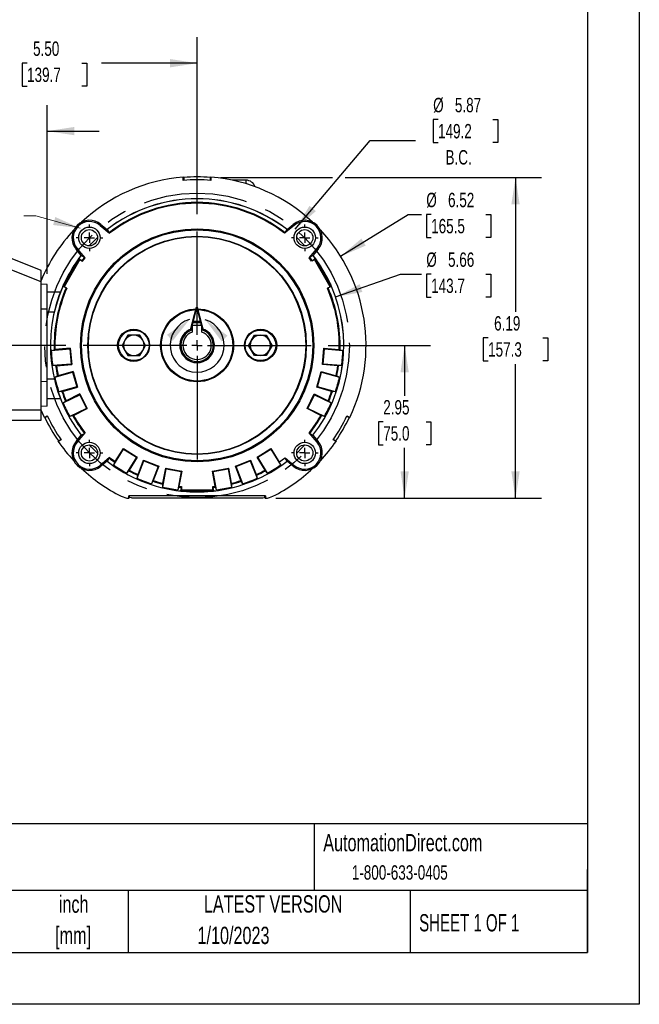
# Model space of a CAD drawing. Header units: inches. Extents: x 0 to 11, y 0 to 8.5.
# Tile 7 of 9: x 8 to 11, y 0 to 4.8. Entities that reach past the tile are written whole.
import ezdxf

# ---------------------------------------------------------------- set-up
doc = ezdxf.new("R2010")
doc.units = ezdxf.units.IN
doc.header["$MEASUREMENT"] = 0
doc.linetypes.add('CENTERX2', pattern=[0.8, 0.5, -0.1, 0.1, -0.1])
doc.layers.add('CENTER', color=40, linetype='CENTERX2')
doc.layers.add('DIMENSIONS', color=140, linetype='Continuous', lineweight=25)
doc.layers.add('TEXT', color=140, linetype='Continuous', lineweight=25)
doc.styles.add('SLDTEXTSTYLE0', font='TXT', dxfattribs={"width": 0.7})
doc.styles.add('SLDTEXTSTYLE1', font='TXT', dxfattribs={"width": 0.65})
doc.dimstyles.new('SLDDIMSTYLE0', dxfattribs={"dimtxt": 0.069444, "dimasz": 0.13, "dimexe": 0, "dimexo": 0.0625, "dimgap": 0.017361, "dimtad": 0, "dimtih": 1, "dimtoh": 1, "dimlfac": 4, "dimrnd": 1e-09, "dimzin": 4, "dimdsep": 46, "dimtxsty": 'SLDTEXTSTYLE0', "dimsah": 1, "dimcen": 0.09, "dimadec": 0, "dimazin": 1, "dimtfac": 1, "dimtofl": 0, "dimtmove": 0, "dimatfit": 3, "dimfxl": 0, "dimfrac": 2, "dimtolj": 1, "dimtzin": 12, "dimarcsym": 0})
doc.dimstyles.new('SLDDIMSTYLE1', dxfattribs={"dimtxt": 0.069444, "dimasz": 0.13, "dimexe": 0, "dimexo": 0.0625, "dimgap": 0.017361, "dimtad": 0, "dimtih": 1, "dimtoh": 1, "dimlfac": 4, "dimrnd": 1e-09, "dimzin": 12, "dimdsep": 46, "dimtxsty": 'SLDTEXTSTYLE0', "dimsah": 1, "dimcen": 0.09, "dimadec": 0, "dimazin": 3, "dimtfac": 1, "dimtofl": 0, "dimtmove": 0, "dimatfit": 3, "dimfxl": 0, "dimfrac": 2, "dimtolj": 1, "dimtzin": 12, "dimarcsym": 0})
doc.dimstyles.new('SLDDIMSTYLE2', dxfattribs={"dimtxt": 0.069444, "dimasz": 0.13, "dimexe": 0, "dimexo": 0.0625, "dimgap": 0.017361, "dimtad": 0, "dimtih": 1, "dimtoh": 1, "dimlfac": 4, "dimrnd": 1e-09, "dimzin": 12, "dimdsep": 46, "dimtxsty": 'SLDTEXTSTYLE0', "dimsah": 1, "dimcen": 0.09, "dimadec": 0, "dimazin": 3, "dimtfac": 1, "dimtmove": 0, "dimatfit": 0, "dimfxl": 0, "dimfrac": 2, "dimtolj": 1, "dimtzin": 12, "dimarcsym": 0})
doc.dimstyles.new('SLDDIMSTYLE5', dxfattribs={"dimtxt": 0.069444, "dimasz": 0.13, "dimexe": 0, "dimexo": 0.0625, "dimgap": 0.017361, "dimtad": 0, "dimtih": 1, "dimtoh": 1, "dimlfac": 4, "dimrnd": 1e-09, "dimzin": 12, "dimdsep": 46, "dimtxsty": 'SLDTEXTSTYLE0', "dimsah": 1, "dimcen": 0, "dimadec": 0, "dimazin": 3, "dimtfac": 1, "dimtofl": 0, "dimtmove": 0, "dimatfit": 3, "dimfxl": 0, "dimfrac": 2, "dimtolj": 1, "dimtzin": 12, "dimarcsym": 0})
doc.dimstyles.new('SLDDIMSTYLE6', dxfattribs={"dimtxt": 0.069444, "dimasz": 0.13, "dimexe": 0, "dimexo": 0.0625, "dimgap": 0.017361, "dimtad": 0, "dimtih": 1, "dimtoh": 1, "dimlfac": 4, "dimrnd": 1e-09, "dimzin": 12, "dimdsep": 46, "dimtxsty": 'SLDTEXTSTYLE0', "dimsah": 1, "dimcen": 0, "dimadec": 0, "dimazin": 3, "dimtfac": 1, "dimtofl": 0, "dimtmove": 0, "dimatfit": 3, "dimfxl": 0, "dimfrac": 2, "dimtolj": 1, "dimtzin": 12, "dimarcsym": 0})

# ---------------------------------------------------------------- blocks, each defined once
blk = doc.blocks.new('SW_NOTE_0_1')
at = {"layer": 'TEXT', "color": 0, "linetype": 'CENTERX2', "lineweight": 18, "char_height": 0.08333, "attachment_point": 2, "style": 'SLDTEXTSTYLE0'}
for s, insert in [('inch', (0.125, 0.1074)), ('[mm]', (0.1222, -0.0431))]:
    blk.add_mtext(s, dxfattribs=dict(at, insert=insert))
blk = doc.blocks.new('_D_7')
at = {"layer": 'DIMENSIONS'}
for p, q in [((10.0297, 4.2684), (10.0064, 4.2684)), ((10.0064, 4.2684), (10.0064, 4.1579)), ((10.2939, 4.2684), (10.3172, 4.2684)), ((10.3172, 4.2684), (10.3172, 4.1579)), ((9.3415, 3.7406), (9.7018, 4.1675)), ((9.7018, 4.1675), (9.9205, 4.1675)), ((10.0064, 4.1579), (10.0297, 4.1579)), ((10.3172, 4.1579), (10.2939, 4.1579))]:
    blk.add_line(p, q, dxfattribs=at)
blk.add_solid([(9.3415, 3.7406), (9.4406, 3.8271), (9.41, 3.8529)], dxfattribs=at)
at = {"layer": 'DIMENSIONS', "char_height": 0.06944, "attachment_point": 1, "style": 'SLDTEXTSTYLE0'}
for s, insert in [('%%c', (10.0061, 4.3735)), ('5.87', (10.111, 4.3735)), ('149.2', (10.0297, 4.2475)), ('B.C.', (10.0658, 4.1215))]:
    blk.add_mtext(s, dxfattribs=dict(at, insert=insert))
blk = doc.blocks.new('_D_8')
at = {"layer": 'DIMENSIONS'}
for p, q in [((7.2028, 3.1795), (7.2028, 3.4295)), ((8.2353, 3.1795), (7.0778, 3.1795)), ((7.0996, 2.9988), (7.0763, 2.9988)), ((7.0763, 2.9988), (7.0763, 2.8884)), ((7.306, 2.9988), (7.3293, 2.9988)), ((7.3293, 2.9988), (7.3293, 2.8884)), ((7.0763, 2.8884), (7.0996, 2.8884)), ((7.3293, 2.8884), (7.306, 2.8884)), ((7.6914, 2.8184), (7.0778, 2.8184)), ((7.2028, 2.8184), (7.2028, 2.5684))]:
    blk.add_line(p, q, dxfattribs=at)
for points in [[(7.2028, 3.1795), (7.2228, 3.3095), (7.1828, 3.3095)], [(7.2028, 2.8184), (7.1828, 2.6884), (7.2228, 2.6884)]]:
    blk.add_solid(points, dxfattribs=at)
at = {"layer": 'DIMENSIONS', "char_height": 0.06944, "attachment_point": 1, "style": 'SLDTEXTSTYLE0'}
for s, insert in [('1.44', (7.0996, 3.1039)), ('36.7', (7.0996, 2.9779))]:
    blk.add_mtext(s, dxfattribs=dict(at, insert=insert))
blk = doc.blocks.new('_D_9')
at = {"layer": 'DIMENSIONS'}
for p, q in [((7.4924, 3.2095), (7.4924, 4.3382)), ((8.1453, 3.5238), (8.1453, 4.3382)), ((7.4924, 4.2132), (7.2424, 4.2132)), ((7.7156, 4.213), (7.6923, 4.213)), ((7.6923, 4.213), (7.6923, 4.1026)), ((7.9221, 4.213), (7.9454, 4.213)), ((7.9454, 4.213), (7.9454, 4.1026)), ((8.1453, 4.2132), (8.3953, 4.2132)), ((7.6923, 4.1026), (7.7156, 4.1026)), ((7.9454, 4.1026), (7.9221, 4.1026)), ((7.4924, 2.9121), (7.4924, 3.1495))]:
    blk.add_line(p, q, dxfattribs=at)
for points in [[(7.4924, 4.2132), (7.3624, 4.2332), (7.3624, 4.1932)], [(8.1453, 4.2132), (8.2753, 4.1932), (8.2753, 4.2332)]]:
    blk.add_solid(points, dxfattribs=at)
at = {"layer": 'DIMENSIONS', "char_height": 0.06944, "attachment_point": 1, "style": 'SLDTEXTSTYLE0'}
for s, insert in [('2.61', (7.7156, 4.3181)), ('66.3', (7.7156, 4.1921))]:
    blk.add_mtext(s, dxfattribs=dict(at, insert=insert))
blk = doc.blocks.new('_D_10')
at = {"layer": 'DIMENSIONS'}
for p, q in [((7.4924, 3.2095), (7.4924, 4.6658)), ((8.8679, 3.8121), (8.8679, 4.6658)), ((7.4924, 4.5408), (7.9539, 4.5408)), ((8.048, 4.5406), (8.0247, 4.5406)), ((8.0247, 4.5406), (8.0247, 4.4302)), ((8.3122, 4.5406), (8.3356, 4.5406)), ((8.3356, 4.5406), (8.3356, 4.4302)), ((8.8679, 4.5408), (8.4064, 4.5408)), ((8.0247, 4.4302), (8.048, 4.4302)), ((8.3356, 4.4302), (8.3122, 4.4302)), ((7.4924, 2.9121), (7.4924, 3.1495))]:
    blk.add_line(p, q, dxfattribs=at)
for points in [[(7.4924, 4.5408), (7.6224, 4.5208), (7.6224, 4.5608)], [(8.8679, 4.5408), (8.7379, 4.5608), (8.7379, 4.5208)]]:
    blk.add_solid(points, dxfattribs=at)
at = {"layer": 'DIMENSIONS', "char_height": 0.06944, "attachment_point": 1, "style": 'SLDTEXTSTYLE0'}
for s, insert in [('5.50', (8.0769, 4.6457)), ('139.7', (8.048, 4.5197))]:
    blk.add_mtext(s, dxfattribs=dict(at, insert=insert))
blk = doc.blocks.new('_D_11')
at = {"layer": 'DIMENSIONS'}
for p, q in [((8.9822, 3.9894), (9.5215, 3.9894)), ((9.5815, 3.9894), (10.5282, 3.9894)), ((10.4032, 3.9894), (10.4032, 3.3416)), ((10.2711, 3.2153), (10.2478, 3.2153)), ((10.2478, 3.2153), (10.2478, 3.1049)), ((10.5353, 3.2153), (10.5586, 3.2153)), ((10.5586, 3.2153), (10.5586, 3.1049)), ((10.2478, 3.1049), (10.2711, 3.1049)), ((10.4032, 2.4416), (10.4032, 3.0893)), ((10.5586, 3.1049), (10.5353, 3.1049)), ((9.2477, 2.4416), (10.5282, 2.4416))]:
    blk.add_line(p, q, dxfattribs=at)
for points in [[(10.4032, 3.9894), (10.3832, 3.8594), (10.4232, 3.8594)], [(10.4032, 2.4416), (10.4232, 2.5716), (10.3832, 2.5716)]]:
    blk.add_solid(points, dxfattribs=at)
at = {"layer": 'DIMENSIONS', "char_height": 0.06944, "attachment_point": 1, "style": 'SLDTEXTSTYLE0'}
for s, insert in [('6.19', (10.3, 3.3204)), ('157.3', (10.2711, 3.1944))]:
    blk.add_mtext(s, dxfattribs=dict(at, insert=insert))
blk = doc.blocks.new('_D_12')
at = {"layer": 'DIMENSIONS'}
for p, q in [((9.5004, 3.1795), (9.9936, 3.1795)), ((9.8686, 3.1795), (9.8686, 2.9367)), ((9.7654, 2.8104), (9.742, 2.8104)), ((9.742, 2.8104), (9.742, 2.7)), ((9.9718, 2.8104), (9.9951, 2.8104)), ((9.9951, 2.8104), (9.9951, 2.7)), ((9.742, 2.7), (9.7654, 2.7)), ((9.8686, 2.4416), (9.8686, 2.6844)), ((9.9951, 2.7), (9.9718, 2.7)), ((9.2477, 2.4416), (9.9936, 2.4416))]:
    blk.add_line(p, q, dxfattribs=at)
for points in [[(9.8686, 3.1795), (9.8486, 3.0495), (9.8886, 3.0495)], [(9.8686, 2.4416), (9.8886, 2.5716), (9.8486, 2.5716)]]:
    blk.add_solid(points, dxfattribs=at)
at = {"layer": 'DIMENSIONS', "char_height": 0.06944, "attachment_point": 1, "style": 'SLDTEXTSTYLE0'}
for s, insert in [('2.95', (9.7654, 2.9155)), ('75.0', (9.7654, 2.7895))]:
    blk.add_mtext(s, dxfattribs=dict(at, insert=insert))
blk = doc.blocks.new('_D_13')
at = {"layer": 'DIMENSIONS'}
for p, q in [((9.56, 3.609), (9.8848, 3.8105)), ((9.8848, 3.8105), (9.9499, 3.8105)), ((9.9965, 3.8105), (9.9732, 3.8105)), ((9.9732, 3.8105), (9.9732, 3.7001)), ((10.2607, 3.8105), (10.284, 3.8105)), ((10.284, 3.8105), (10.284, 3.7001)), ((9.9732, 3.7001), (9.9965, 3.7001)), ((10.284, 3.7001), (10.2607, 3.7001))]:
    blk.add_line(p, q, dxfattribs=at)
blk.add_solid([(9.56, 3.609), (9.681, 3.6606), (9.66, 3.6946)], dxfattribs=at)
at = {"layer": 'DIMENSIONS', "char_height": 0.06944, "attachment_point": 1, "style": 'SLDTEXTSTYLE0'}
for s, insert in [('%%c', (9.973, 3.9156)), ('6.52', (10.0779, 3.9156)), ('165.5', (9.9965, 3.7896))]:
    blk.add_mtext(s, dxfattribs=dict(at, insert=insert))
blk = doc.blocks.new('_D_14')
at = {"layer": 'DIMENSIONS'}
for p, q in [((9.5354, 3.4129), (9.8493, 3.5226)), ((9.8493, 3.5226), (9.9499, 3.5226)), ((9.9965, 3.5226), (9.9732, 3.5226)), ((9.9732, 3.5226), (9.9732, 3.4121)), ((10.2607, 3.5226), (10.284, 3.5226)), ((10.284, 3.5226), (10.284, 3.4121)), ((9.9732, 3.4121), (9.9965, 3.4121)), ((10.284, 3.4121), (10.2607, 3.4121))]:
    blk.add_line(p, q, dxfattribs=at)
blk.add_solid([(9.5354, 3.4129), (9.6647, 3.4369), (9.6515, 3.4746)], dxfattribs=at)
at = {"layer": 'DIMENSIONS', "char_height": 0.06944, "attachment_point": 1, "style": 'SLDTEXTSTYLE0'}
for s, insert in [('%%c', (9.973, 3.6277)), ('5.66', (10.0779, 3.6277)), ('143.7', (9.9965, 3.5017))]:
    blk.add_mtext(s, dxfattribs=dict(at, insert=insert))
blk = doc.blocks.new('SW_CENTERMARKSYMBOL_0')
at = {"layer": 'CENTER', "color": 0}
for p, q in [((0, 0.05), (0, 0.0641)), ((-0.05, 0), (-0.0641, 0)), ((0, 0), (-0.025, 0)), ((0, 0), (0, 0.025)), ((0, 0), (0, -0.025)), ((0, 0), (0.025, 0)), ((0.05, 0), (0.0641, 0)), ((0, -0.05), (0, -0.0641))]:
    blk.add_line(p, q, dxfattribs=at)
blk = doc.blocks.new('SW_CENTERMARKSYMBOL_1')
at = {"layer": 'CENTER', "color": 0}
for p, q in [((0, 0.05), (0, 0.0641)), ((-0.05, 0), (-0.0641, 0)), ((0, 0), (-0.025, 0)), ((0, 0), (0, 0.025)), ((0, 0), (0, -0.025)), ((0, 0), (0.025, 0)), ((0.05, 0), (0.0641, 0)), ((0, -0.05), (0, -0.0641))]:
    blk.add_line(p, q, dxfattribs=at)
blk = doc.blocks.new('SW_CENTERMARKSYMBOL_2')
at = {"layer": 'CENTER', "color": 0}
for p, q in [((0, 0.05), (0, 0.0641)), ((-0.05, 0), (-0.0641, 0)), ((0, 0), (-0.025, 0)), ((0, 0), (0, 0.025)), ((0, 0), (0, -0.025)), ((0, 0), (0.025, 0)), ((0.05, 0), (0.0641, 0)), ((0, -0.05), (0, -0.0641))]:
    blk.add_line(p, q, dxfattribs=at)
blk = doc.blocks.new('SW_CENTERMARKSYMBOL_3')
at = {"layer": 'CENTER', "color": 0}
for p, q in [((0, 0.05), (0, 0.0641)), ((-0.05, 0), (-0.0641, 0)), ((0, 0), (-0.025, 0)), ((0, 0), (0, 0.025)), ((0, 0), (0, -0.025)), ((0, 0), (0.025, 0)), ((0.05, 0), (0.0641, 0)), ((0, -0.05), (0, -0.0641))]:
    blk.add_line(p, q, dxfattribs=at)
blk = doc.blocks.new('SW_CENTERMARKSYMBOL_4')
at = {"layer": 'CENTER', "color": 0}
for p, q in [((0, 0.05), (0, 0.5826)), ((-0.05, 0), (-0.5826, 0)), ((0, 0), (-0.025, 0)), ((0, 0), (0, 0.025)), ((0, 0), (0, -0.025)), ((0, 0), (0.025, 0)), ((0.05, 0), (0.5826, 0)), ((0, -0.05), (0, -0.5826))]:
    blk.add_line(p, q, dxfattribs=at)

msp = doc.modelspace()

# ---------------------------------------------------------------- linework, layer by layer
at = {"color": 7, "linetype": 'Continuous'}
for p, q in [((11.0001, 8.50011), (11.0001, 0.00011)), ((11.0001, 0.00011), (0.0001, 0.00011))]:
    msp.add_line(p, q, dxfattribs=at)
for p, q in [((8.80129, 3.97528), (8.80129, 3.9914)), ((8.80129, 3.9914), (8.80348, 3.98938)), ((8.93223, 3.98938), (8.93443, 3.9914)), ((8.93443, 3.9914), (8.93443, 3.97528)), ((8.80348, 3.98938), (8.80348, 3.97546)), ((8.93223, 3.97546), (8.93223, 3.98938)), ((9.1035, 3.97628), (9.03743, 3.97628)), ((9.1035, 3.97628), (9.1035, 3.9593)), ((8.40406, 3.76322), (8.40008, 3.75848)), ((8.40008, 3.75848), (8.4459, 3.72003)), ((8.40406, 3.76322), (8.43411, 3.73801)), ((9.33563, 3.75848), (9.28982, 3.72003)), ((9.30161, 3.73801), (9.33166, 3.76322)), ((9.33166, 3.76322), (9.33563, 3.75848)), ((8.43411, 3.73801), (8.44325, 3.72263)), ((9.29247, 3.72263), (9.30161, 3.73801)), ((8.11576, 3.54069), (7.93639, 3.61316)), ((8.28417, 3.64333), (8.28891, 3.6473)), ((8.30938, 3.61328), (8.28417, 3.64333)), ((8.32736, 3.60149), (8.28891, 3.6473)), ((8.29838, 3.59924), (8.30919, 3.61352)), ((8.32476, 3.60414), (8.30938, 3.61328)), ((9.40836, 3.60149), (9.44681, 3.6473)), ((9.42634, 3.61328), (9.41096, 3.60414)), ((9.45155, 3.64333), (9.42634, 3.61328)), ((9.42653, 3.61352), (9.43734, 3.59924)), ((9.45155, 3.64333), (9.44681, 3.6473)), ((8.11576, 3.48556), (7.91889, 3.5651)), ((8.22303, 3.46428), (8.29884, 3.59559)), ((8.30201, 3.59357), (8.22637, 3.46255)), ((8.29777, 3.59959), (8.29301, 3.59133)), ((8.29864, 3.59909), (8.29777, 3.59959)), ((8.29777, 3.59959), (8.29884, 3.59559)), ((8.29864, 3.59909), (8.31235, 3.58777)), ((8.30201, 3.59357), (8.31547, 3.5858)), ((8.31547, 3.5858), (8.32736, 3.60149)), ((9.42025, 3.5858), (9.40836, 3.60149)), ((9.43371, 3.59357), (9.42025, 3.5858)), ((9.42337, 3.58777), (9.43708, 3.59909)), ((9.50935, 3.46255), (9.43371, 3.59357)), ((9.43795, 3.59959), (9.43688, 3.59559)), ((9.43688, 3.59559), (9.51269, 3.46428)), ((9.43795, 3.59959), (9.43708, 3.59909)), ((9.44271, 3.59133), (9.43795, 3.59959)), ((8.11576, 3.48556), (8.11576, 3.54069)), ((8.11576, 2.86894), (8.11576, 3.48556)), ((8.14528, 3.47377), (8.11576, 3.47481)), ((8.14528, 3.35377), (8.14528, 3.47377)), ((8.2238, 3.47147), (8.21903, 3.46321)), ((9.51669, 3.46321), (9.51192, 3.47147)), ((8.20834, 3.43544), (8.14528, 3.43544)), ((8.21903, 3.46321), (8.22303, 3.46428)), ((8.21903, 3.46321), (8.2199, 3.46271)), ((8.23656, 3.45649), (8.2199, 3.46271)), ((8.23982, 3.45478), (8.22637, 3.46255)), ((9.4959, 3.45478), (9.50935, 3.46255)), ((9.51582, 3.46271), (9.49916, 3.45649)), ((9.51669, 3.46321), (9.51269, 3.46428)), ((9.51582, 3.46271), (9.51669, 3.46321)), ((8.14528, 3.35377), (8.11576, 3.3548)), ((8.14528, 3.00529), (8.14528, 3.35377)), ((8.14528, 3.34193), (8.17932, 3.34193)), ((8.84442, 3.27749), (8.84442, 3.24367)), ((8.84442, 3.27749), (8.89129, 3.27749)), ((8.89129, 3.24367), (8.89129, 3.27749)), ((8.52012, 3.20414), (8.50592, 3.17953)), ((8.53433, 3.22874), (8.52012, 3.20414)), ((8.56274, 3.22874), (8.53433, 3.22874)), ((8.59115, 3.22874), (8.56274, 3.22874)), ((8.60536, 3.20414), (8.59115, 3.22874)), ((8.61957, 3.17953), (8.60536, 3.20414)), ((9.11615, 3.17953), (9.13036, 3.20414)), ((9.13036, 3.20414), (9.14457, 3.22874)), ((9.14457, 3.22874), (9.17298, 3.22874)), ((9.17298, 3.22874), (9.20139, 3.22874)), ((9.20139, 3.22874), (9.2156, 3.20414)), ((9.2156, 3.20414), (9.2298, 3.17953)), ((8.16478, 3.15495), (8.25417, 3.16277)), ((8.16478, 3.15495), (8.17879, 3.15853)), ((8.25644, 3.16547), (8.18246, 3.159)), ((8.25417, 3.16277), (8.25644, 3.16547)), ((8.25417, 3.16277), (8.26059, 3.08947)), ((8.25644, 3.16547), (8.26328, 3.0872)), ((8.50592, 3.17953), (8.52012, 3.15492)), ((8.52012, 3.15492), (8.53433, 3.13032)), ((8.59115, 3.13032), (8.60536, 3.15492)), ((8.60536, 3.15492), (8.61957, 3.17953)), ((9.13036, 3.15492), (9.11615, 3.17953)), ((9.14457, 3.13032), (9.13036, 3.15492)), ((9.2156, 3.15492), (9.20139, 3.13032)), ((9.2298, 3.17953), (9.2156, 3.15492)), ((9.47244, 3.0872), (9.47928, 3.16547)), ((9.47513, 3.08947), (9.48155, 3.16277)), ((9.47928, 3.16547), (9.55326, 3.159)), ((9.47928, 3.16547), (9.48155, 3.16277)), ((9.48155, 3.16277), (9.57094, 3.15495)), ((9.55693, 3.15853), (9.57094, 3.15495)), ((8.26059, 3.08947), (8.17119, 3.08165)), ((8.26328, 3.0872), (8.26059, 3.08947)), ((8.53433, 3.13032), (8.56274, 3.13032)), ((8.56274, 3.13032), (8.59115, 3.13032)), ((9.17298, 3.13032), (9.14457, 3.13032)), ((9.20139, 3.13032), (9.17298, 3.13032)), ((9.47513, 3.08947), (9.47244, 3.0872)), ((9.56453, 3.08165), (9.47513, 3.08947)), ((8.18562, 3.08055), (8.17119, 3.08165)), ((8.18136, 3.02574), (8.26778, 3.04991)), ((8.18931, 3.08073), (8.26328, 3.0872)), ((8.26951, 3.05298), (8.198, 3.03298)), ((8.26778, 3.04991), (8.26951, 3.05298)), ((8.26778, 3.04991), (8.2876, 2.97904)), ((8.26951, 3.05298), (8.29067, 2.97731)), ((9.44505, 2.97731), (9.46621, 3.05298)), ((9.44812, 2.97904), (9.46794, 3.04991)), ((9.46621, 3.05298), (9.53772, 3.03298)), ((9.46621, 3.05298), (9.46794, 3.04991)), ((9.46794, 3.04991), (9.55436, 3.02574)), ((9.54641, 3.08073), (9.47244, 3.0872)), ((9.56453, 3.08165), (9.5501, 3.08055)), ((8.14528, 3.00529), (8.11576, 3.00426)), ((8.17932, 3.01713), (8.14528, 3.01713)), ((8.14528, 2.88529), (8.14528, 3.00529)), ((8.18136, 3.02574), (8.19448, 3.03184)), ((9.54124, 3.03184), (9.55436, 3.02574)), ((8.2876, 2.97904), (8.20118, 2.95487)), ((8.21556, 2.95646), (8.20118, 2.95487)), ((8.21916, 2.95731), (8.29067, 2.97731)), ((8.29067, 2.97731), (8.2876, 2.97904)), ((9.44812, 2.97904), (9.44505, 2.97731)), ((9.51656, 2.95731), (9.44505, 2.97731)), ((9.53454, 2.95487), (9.44812, 2.97904)), ((9.53454, 2.95487), (9.52016, 2.95646)), ((8.14528, 2.92362), (8.20834, 2.92362)), ((8.22149, 2.9018), (8.30197, 2.94149)), ((8.22149, 2.9018), (8.23325, 2.91022)), ((8.3031, 2.94482), (8.2365, 2.91198)), ((8.30197, 2.94149), (8.3031, 2.94482)), ((8.30197, 2.94149), (8.33452, 2.87549)), ((8.3031, 2.94482), (8.33785, 2.87436)), ((9.39787, 2.87436), (9.43262, 2.94482)), ((9.4012, 2.87549), (9.43375, 2.94149)), ((9.43262, 2.94482), (9.49922, 2.91198)), ((9.43262, 2.94482), (9.43375, 2.94149)), ((9.43375, 2.94149), (9.51423, 2.9018)), ((9.50247, 2.91022), (9.51423, 2.9018)), ((7.66551, 2.86894), (8.11576, 2.86894)), ((8.14528, 2.88529), (8.11576, 2.88425)), ((8.11576, 2.81837), (8.11576, 2.86894)), ((8.13147, 2.83124), (8.11576, 2.86663)), ((8.33452, 2.87549), (8.25403, 2.8358)), ((8.27125, 2.84151), (8.33785, 2.87436)), ((8.33785, 2.87436), (8.33452, 2.87549)), ((9.4012, 2.87549), (9.39787, 2.87436)), ((9.46447, 2.84151), (9.39787, 2.87436)), ((9.48169, 2.8358), (9.4012, 2.87549)), ((7.74137, 2.81837), (8.11576, 2.81837)), ((8.13147, 2.83124), (8.14543, 2.8393)), ((8.13432, 2.83035), (8.13147, 2.83124)), ((8.14637, 2.83731), (8.13432, 2.83035)), ((8.26788, 2.84001), (8.25403, 2.8358)), ((9.48169, 2.8358), (9.46784, 2.84001)), ((9.6014, 2.83035), (9.58935, 2.83731)), ((9.59029, 2.8393), (9.60425, 2.83124)), ((9.60425, 2.83124), (9.6014, 2.83035)), ((8.28891, 2.71175), (8.32736, 2.75757)), ((9.44681, 2.71175), (9.40836, 2.75757)), ((8.212, 2.72401), (8.19804, 2.71595)), ((8.19804, 2.71595), (8.19869, 2.71885)), ((8.19869, 2.71885), (8.21075, 2.72581)), ((8.28417, 2.71573), (8.30938, 2.74578)), ((8.28417, 2.71573), (8.28891, 2.71175)), ((8.30938, 2.74578), (8.32476, 2.75492)), ((9.41096, 2.75492), (9.42634, 2.74578)), ((9.42634, 2.74578), (9.45155, 2.71573)), ((9.45155, 2.71573), (9.44681, 2.71175)), ((9.53768, 2.71595), (9.52372, 2.72401)), ((9.52497, 2.72581), (9.53702, 2.71885)), ((9.53702, 2.71885), (9.53768, 2.71595)), ((8.46562, 2.60235), (8.51301, 2.67856)), ((8.47299, 2.61893), (8.51221, 2.68199)), ((8.51221, 2.68199), (8.57893, 2.6405)), ((8.51301, 2.67856), (8.51221, 2.68199)), ((8.51301, 2.67856), (8.5755, 2.6397)), ((9.15679, 2.6405), (9.22351, 2.68199)), ((9.16022, 2.6397), (9.22271, 2.67856)), ((9.22351, 2.68199), (9.22271, 2.67856)), ((9.22271, 2.67856), (9.2701, 2.60235)), ((9.22351, 2.68199), (9.26421, 2.61654)), ((8.4459, 2.63902), (8.40008, 2.60058)), ((8.43411, 2.62105), (8.40406, 2.59584)), ((8.44325, 2.63642), (8.43411, 2.62105)), ((8.46562, 2.60235), (8.47117, 2.61571)), ((8.5755, 2.6397), (8.52811, 2.56349)), ((8.57893, 2.6405), (8.53971, 2.57744)), ((8.57893, 2.6405), (8.5755, 2.6397)), ((8.57894, 2.53808), (8.61146, 2.62172)), ((8.58313, 2.55573), (8.61004, 2.62494)), ((8.61004, 2.62494), (8.68327, 2.59647)), ((8.61146, 2.62172), (8.61004, 2.62494)), ((8.61146, 2.62172), (8.68004, 2.59505)), ((9.05245, 2.59647), (9.12568, 2.62494)), ((9.05568, 2.59505), (9.12426, 2.62172)), ((9.12568, 2.62494), (9.12426, 2.62172)), ((9.12426, 2.62172), (9.15678, 2.53808)), ((9.12568, 2.62494), (9.15259, 2.55573)), ((9.19601, 2.57744), (9.15679, 2.6405)), ((9.16022, 2.6397), (9.15679, 2.6405)), ((9.20761, 2.56349), (9.16022, 2.6397)), ((9.26421, 2.61654), (9.2701, 2.60235)), ((9.29202, 2.63718), (9.33563, 2.60058)), ((9.30161, 2.62105), (9.29202, 2.63718)), ((9.33166, 2.59584), (9.30161, 2.62105)), ((8.40406, 2.59584), (8.40008, 2.60058)), ((8.53764, 2.57438), (8.52811, 2.56349)), ((8.68004, 2.59505), (8.64752, 2.51141)), ((8.68327, 2.59647), (8.65635, 2.52726)), ((8.68327, 2.59647), (8.68004, 2.59505)), ((8.70216, 2.49581), (8.71871, 2.58401)), ((8.70303, 2.51393), (8.71672, 2.58691)), ((8.71672, 2.58691), (8.79394, 2.57243)), ((8.71871, 2.58401), (8.71672, 2.58691)), ((8.71871, 2.58401), (8.79103, 2.57044)), ((8.79103, 2.57044), (8.77449, 2.48224)), ((8.79394, 2.57243), (8.78025, 2.49944)), ((8.79394, 2.57243), (8.79103, 2.57044)), ((8.94178, 2.57243), (9.019, 2.58691)), ((8.95547, 2.49944), (8.94178, 2.57243)), ((8.94469, 2.57044), (8.94178, 2.57243)), ((8.94469, 2.57044), (9.01701, 2.58401)), ((8.96123, 2.48224), (8.94469, 2.57044)), ((9.019, 2.58691), (9.01701, 2.58401)), ((9.01701, 2.58401), (9.03356, 2.49581)), ((9.019, 2.58691), (9.03269, 2.51393)), ((9.07937, 2.52726), (9.05245, 2.59647)), ((9.05568, 2.59505), (9.05245, 2.59647)), ((9.0882, 2.51141), (9.05568, 2.59505)), ((9.20761, 2.56349), (9.19808, 2.57438)), ((9.33166, 2.59584), (9.33563, 2.60058)), ((8.57894, 2.53808), (8.58192, 2.55224)), ((8.65488, 2.52387), (8.64752, 2.51141)), ((9.0882, 2.51141), (9.08084, 2.52387)), ((9.15379, 2.55224), (9.15678, 2.53808)), ((8.70216, 2.49581), (8.70249, 2.51027)), ((8.77942, 2.49584), (8.77449, 2.48224)), ((8.78025, 2.49944), (8.79221, 2.49801)), ((8.78912, 2.47679), (8.79207, 2.49432)), ((8.79204, 2.47871), (8.78912, 2.47579)), ((8.78912, 2.47679), (8.78912, 2.47579)), ((8.78912, 2.47579), (8.79865, 2.47579)), ((8.94367, 2.47871), (8.79204, 2.47871)), ((8.79221, 2.49801), (8.79221, 2.48247)), ((8.79221, 2.48247), (8.94351, 2.48247)), ((8.86774, 2.4721), (8.86774, 2.47239)), ((8.86786, 2.47239), (8.86786, 2.4721)), ((8.93707, 2.47579), (8.9466, 2.47579)), ((8.94351, 2.49801), (8.95547, 2.49944)), ((8.94351, 2.48247), (8.94351, 2.49801)), ((8.94365, 2.49432), (8.9466, 2.47679)), ((8.9466, 2.47579), (8.94367, 2.47871)), ((8.9466, 2.47579), (8.9466, 2.47679)), ((8.96123, 2.48224), (8.9563, 2.49584)), ((9.03323, 2.51027), (9.03356, 2.49581)), ((9.19771, 2.45341), (8.53801, 2.45341)), ((8.53801, 2.44156), (8.53801, 2.45341)), ((8.54097, 2.44464), (8.54037, 2.44378)), ((8.54097, 2.45341), (8.54097, 2.44464)), ((8.55102, 2.44418), (8.54097, 2.44464)), ((8.55102, 2.44418), (9.1847, 2.44418)), ((9.1847, 2.44418), (9.19475, 2.44464)), ((9.19475, 2.44464), (9.19475, 2.45341)), ((9.19535, 2.44378), (9.19475, 2.44464)), ((9.19771, 2.45341), (9.19771, 2.44156))]:
    msp.add_line(p, q)
at = {"flags": 128}
for points in [[(8.4459, 3.72003), (8.44398, 3.72183), (8.44325, 3.72263)], [(9.29247, 3.72263), (9.29158, 3.72168), (9.28982, 3.72003)], [(8.34831, 3.65966), (8.3594, 3.67139), (8.38773, 3.69908)], [(9.34799, 3.69908), (9.37641, 3.6713), (9.38741, 3.65966)], [(8.31235, 3.58777), (8.31346, 3.58704), (8.31547, 3.5858)], [(8.32476, 3.60414), (8.32571, 3.60325), (8.32736, 3.60149)], [(9.40836, 3.60149), (9.41016, 3.60341), (9.41096, 3.60414)], [(9.42337, 3.58777), (9.42226, 3.58704), (9.42025, 3.5858)], [(8.23656, 3.45649), (8.23775, 3.4559), (8.23982, 3.45478)], [(9.49916, 3.45649), (9.49797, 3.4559), (9.4959, 3.45478)], [(8.17879, 3.15853), (8.18013, 3.15873), (8.18246, 3.159)], [(9.55693, 3.15853), (9.55559, 3.15873), (9.55326, 3.159)], [(8.18562, 3.08055), (8.18696, 3.08059), (8.18931, 3.08073)], [(9.5501, 3.08055), (9.54876, 3.08059), (9.54641, 3.08073)], [(8.19448, 3.03184), (8.19575, 3.03229), (8.198, 3.03298)], [(9.54124, 3.03184), (9.53997, 3.03229), (9.53772, 3.03298)], [(8.21556, 2.95646), (8.21688, 2.95674), (8.21916, 2.95731)], [(9.52016, 2.95646), (9.51884, 2.95674), (9.51656, 2.95731)], [(8.23325, 2.91022), (8.23442, 2.91089), (8.2365, 2.91198)], [(9.50247, 2.91022), (9.5013, 2.91089), (9.49922, 2.91198)], [(8.26788, 2.84001), (8.26912, 2.84053), (8.27125, 2.84151)], [(9.46784, 2.84001), (9.4666, 2.84053), (9.46447, 2.84151)], [(8.32476, 2.75492), (8.32571, 2.75581), (8.32736, 2.75757)], [(9.41096, 2.75492), (9.41001, 2.75581), (9.40836, 2.75757)], [(8.38773, 2.65998), (8.35927, 2.68781), (8.34831, 2.6994)], [(9.38741, 2.6994), (9.37637, 2.68772), (9.34799, 2.65998)], [(8.44325, 2.63642), (8.44414, 2.63738), (8.4459, 2.63902)], [(8.47117, 2.61571), (8.47181, 2.6169), (8.47299, 2.61893)], [(8.53764, 2.57438), (8.53842, 2.57548), (8.53971, 2.57744)], [(9.19808, 2.57438), (9.1973, 2.57548), (9.19601, 2.57744)], [(8.58192, 2.55224), (8.58233, 2.55352), (8.58313, 2.55573)], [(8.65488, 2.52387), (8.65545, 2.52509), (8.65635, 2.52726)], [(9.08084, 2.52387), (9.08027, 2.52509), (9.07937, 2.52726)], [(9.15379, 2.55224), (9.15339, 2.55352), (9.15259, 2.55573)], [(8.70249, 2.51027), (8.70265, 2.51161), (8.70303, 2.51393)], [(8.77942, 2.49584), (8.77975, 2.49715), (8.78025, 2.49944)], [(8.79207, 2.49432), (8.79215, 2.49565), (8.79221, 2.49801)], [(8.86774, 2.4721), (8.82049, 2.47369), (8.79569, 2.47579)], [(8.94003, 2.47579), (8.91511, 2.47368), (8.86786, 2.4721)], [(8.94365, 2.49432), (8.94357, 2.49565), (8.94351, 2.49801)], [(8.9563, 2.49584), (8.95597, 2.49715), (8.95547, 2.49944)], [(9.03323, 2.51027), (9.03307, 2.51161), (9.03269, 2.51393)]]:
    msp.add_lwpolyline(points, dxfattribs=at)
for centre, radius in [((8.34867, 3.69872), 0.05156), ((8.86786, 3.17953), 0.5625), ((8.34867, 3.69872), 0.03906), ((8.86786, 3.17953), 0.55758), ((8.86786, 3.17953), 0.52657), ((9.38705, 3.69872), 0.05156), ((9.38705, 3.69872), 0.03906), ((8.86786, 3.17953), 0.52443), ((8.86786, 3.17953), 0.1759), ((8.86786, 3.17953), 0.17224), ((8.56157, 3.17963), 0.07738), ((8.56274, 3.17953), 0.07382), ((9.17413, 3.17962), 0.07739), ((9.17298, 3.17953), 0.07382), ((8.34867, 2.66033), 0.05156), ((9.38705, 2.66033), 0.05156), ((8.34867, 2.66033), 0.03906), ((9.38705, 2.66033), 0.03906)]:
    msp.add_circle(centre, radius)
for centre, radius, start, end in [((8.86786, 3.17953), 0.8146, 94.68723, 133.1434), ((8.86786, 3.17953), 0.81241, 85.45512, 94.54488), ((8.86786, 3.17953), 0.8146, 46.8566, 85.31277), ((8.86786, 3.17953), 0.79853, 85.21826, 94.78174), ((9.1035, 3.92953), 0.04675, 18.70411, 90), ((8.86786, 3.17953), 0.70743, 52.15936, 127.84064), ((8.86786, 3.17953), 0.70713, 52.16453, 127.83547), ((8.86786, 3.17953), 0.68939, 51.98121, 128.01879), ((8.86786, 3.17953), 0.68571, 52.02169, 127.97831), ((8.34936, 3.69803), 0.0851, 50, 220), ((8.34936, 3.69803), 0.07891, 50, 220), ((9.38636, 3.69803), 0.0851, 320, 130), ((9.38636, 3.69803), 0.07891, 320, 130), ((8.86786, 3.17953), 0.8146, 136.85671, 157.41071), ((8.86786, 3.17953), 0.8146, 334.68723, 43.14329), ((8.86786, 3.17953), 0.70713, 142.16453, 143.6068), ((8.86786, 3.17953), 0.70713, 36.3932, 37.83547), ((8.86786, 3.17953), 0.70743, 144.14464, 155.85536), ((5.18864, 5.30373), 3.54533, 328.8815, 331.1185), ((8.86786, 3.17953), 0.70713, 144.38361, 155.61639), ((8.86786, 3.17953), 0.68939, 141.98121, 143.68802), ((8.86786, 3.17953), 0.68939, 36.31198, 38.01879), ((8.86786, 3.17953), 0.70743, 24.14464, 35.85536), ((12.54708, 5.30373), 3.54533, 208.8815, 211.1185), ((8.86786, 3.17953), 0.70713, 24.38361, 35.61639), ((8.86786, 3.17953), 0.70743, 156.39051, 217.84064), ((8.86786, 3.17953), 0.70713, 156.3932, 217.83547), ((8.86786, 3.17953), 0.68939, 156.31198, 181.74533), ((8.86786, 3.17953), 0.68571, 156.3338, 181.71573), ((8.86786, 3.17953), 0.70713, 322.16453, 23.6068), ((8.86786, 3.17953), 0.70743, 322.15936, 23.60949), ((8.86786, 3.17953), 0.68571, 358.28427, 23.6662), ((8.86786, 3.17953), 0.68939, 358.25467, 23.68802), ((8.86786, 3.17953), 0.08342, 106.31655, 73.68345), ((8.86786, 3.17953), 0.07812, 107.45571, 72.54429), ((8.86786, 3.17953), 0.06828, 110.0724, 69.9276), ((8.56274, 3.17953), 0.04921, 150, 210), ((8.56274, 3.17953), 0.04921, 90, 150), ((8.56274, 3.17953), 0.04921, 30, 90), ((8.56274, 3.17953), 0.04921, 330, 30), ((9.17298, 3.17953), 0.04921, 150, 210), ((9.17298, 3.17953), 0.04921, 90, 150), ((9.17298, 3.17953), 0.04921, 30, 90), ((9.17298, 3.17953), 0.04921, 330, 30), ((8.86786, 3.17953), 0.70351, 182.00212, 187.99788), ((8.56274, 3.17953), 0.04921, 210, 270), ((8.56274, 3.17953), 0.04921, 270, 330), ((9.17298, 3.17953), 0.04921, 210, 270), ((9.17298, 3.17953), 0.04921, 270, 330), ((8.86786, 3.17953), 0.70351, 352.00212, 357.99788), ((8.86786, 3.17953), 0.68939, 188.25467, 192.37033), ((8.86786, 3.17953), 0.68571, 188.28427, 192.34073), ((8.86786, 3.17953), 0.68571, 347.65927, 351.71573), ((8.86786, 3.17953), 0.68939, 347.62967, 351.74533), ((8.86786, 3.17953), 0.70351, 192.62712, 198.62288), ((8.86786, 3.17953), 0.70351, 341.37712, 347.37288), ((8.86786, 3.17953), 0.68939, 198.87967, 202.99533), ((8.86786, 3.17953), 0.68571, 198.90927, 202.96573), ((8.86786, 3.17953), 0.68571, 337.03427, 341.09073), ((8.86786, 3.17953), 0.68939, 337.00467, 341.12033), ((8.86786, 3.17953), 0.70351, 203.25212, 209.24788), ((8.86786, 3.17953), 0.70351, 330.75212, 336.74788), ((8.86786, 3.17953), 0.81241, 205.45512, 214.54488), ((8.86786, 3.17953), 0.79853, 205.21826, 214.78174), ((8.86786, 3.17953), 0.68939, 209.50467, 218.01879), ((8.86786, 3.17953), 0.68571, 209.53427, 217.97831), ((8.86786, 3.17953), 0.68571, 322.02169, 330.46573), ((8.86786, 3.17953), 0.68939, 321.98121, 330.49533), ((8.86786, 3.17953), 0.79853, 325.21826, 334.78174), ((8.86786, 3.17953), 0.81241, 325.45512, 334.54488), ((8.86786, 3.17953), 0.8146, 214.68723, 223.14306), ((8.34936, 2.66103), 0.0851, 140, 310), ((8.34936, 2.66103), 0.07891, 140, 310), ((9.38636, 2.66103), 0.0851, 230, 40), ((9.38636, 2.66103), 0.07891, 230, 40), ((8.86786, 3.17953), 0.8146, 316.85694, 325.31277), ((8.86786, 3.17953), 0.70743, 232.15936, 263.60949), ((8.86786, 3.17953), 0.70713, 232.16453, 263.6068), ((8.86786, 3.17953), 0.68939, 231.98121, 234.87033), ((8.86786, 3.17953), 0.68571, 232.02169, 234.84073), ((8.86786, 3.17953), 0.70713, 276.3932, 307.83547), ((8.86786, 3.17953), 0.70743, 276.39051, 307.84064), ((8.86786, 3.17953), 0.68851, 305.14587, 308.02804), ((8.86786, 3.17953), 0.8146, 226.85706, 243.31576), ((8.86786, 3.17953), 0.70351, 235.12712, 241.12288), ((8.86786, 3.17953), 0.68939, 241.37967, 245.49533), ((8.86786, 3.17953), 0.68571, 241.40927, 245.46573), ((8.86786, 3.17953), 0.68571, 294.53427, 298.59073), ((8.86786, 3.17953), 0.68939, 294.50467, 298.62033), ((8.86786, 3.17953), 0.70351, 298.87712, 304.87288), ((8.86786, 3.17953), 0.8146, 296.68424, 313.14294), ((8.86786, 3.17953), 0.70351, 245.75212, 251.74788), ((8.86786, 3.17953), 0.68939, 252.00467, 256.12033), ((8.86786, 3.17953), 0.68571, 252.03427, 256.09073), ((8.86786, 3.17953), 0.68571, 283.90927, 287.96573), ((8.86786, 3.17953), 0.68939, 283.87967, 287.99533), ((8.86786, 3.17953), 0.70351, 288.25212, 294.24788), ((8.86786, 3.17953), 0.70351, 256.37712, 262.37288), ((8.86786, 3.17953), 0.68939, 262.62967, 263.68802), ((8.86786, -1.06992), 3.54639, 88.88184, 91.11816), ((8.86786, 3.17953), 0.70713, 264.38361, 275.61639), ((8.86786, 3.17953), 0.68939, 276.31198, 277.37033), ((8.86786, 3.17953), 0.70351, 277.62712, 283.62288), ((8.54623, 2.5396), 0.09839, 243.31563, 265.20524), ((8.24114, 2.75871), 0.43441, 313.10782, 313.53566), ((9.49503, 2.75919), 0.43507, 226.46467, 226.89186), ((9.18949, 2.5396), 0.09839, 274.79478, 296.68435)]:
    msp.add_arc(centre, radius, start, end)
for centre, major_axis, start_param, end_param in [((8.31163, 3.58822), (0.01279, -0.00738), 3.1590459, 3.8713203), ((9.42409, 3.58822), (0.01279, 0.00738), 5.5534577, 6.265732), ((8.23581, 3.45689), (0.01279, -0.00738), 2.411865, 3.1241394), ((9.49991, 3.45689), (0.01279, 0.00738), 0.0174533, 0.7297277), ((8.79204, 2.49348), (0, 0.01476), 3.1590459, 3.8713203), ((8.94368, 2.49348), (0, 0.01476), 2.411865, 3.1241394)]:
    msp.add_ellipse(centre, major_axis=major_axis, ratio=0.0174551, start_param=start_param, end_param=end_param)
msp.add_solid([(8.30402, 3.74498), (8.18391, 3.79858), (8.17336, 3.76)])
at = {"layer": 'CENTER'}
msp.add_circle((8.86786, 3.17953), 0.73425, dxfattribs=at)
at = {"layer": 'TEXT'}
for p, q in [((10.75, 8.25), (10.75, 0.25)), ((10.75, 0.87111), (0.25, 0.87111)), ((9.4321, 0.87111), (9.4321, 0.55)), ((10.75, 0.25), (10.75, 0.65)), ((10.75, 0.55), (0.25, 0.55)), ((8.53591, 0.55), (8.53591, 0.25)), ((9.89562, 0.55), (9.89562, 0.25)), ((0.25, 0.25), (10.75, 0.25))]:
    msp.add_line(p, q, dxfattribs=at)
at = {"layer": 'TEXT', "linetype": 'CENTERX2', "lineweight": 18, "flags": 128}
msp.add_lwpolyline([(8.03174, 3.80369), (8.0895, 3.80369), (8.30402, 3.74498)], dxfattribs=at)
at = {"layer": 'TEXT'}
msp.add_arc((8.86786, 3.17953), 0.1298, 106.27453, 72.32854, dxfattribs=at)
for points in [[(8.83148, 3.30413), (8.72261, 3.23033), (8.74982, 3.20102)], [(8.90726, 3.3032), (8.98639, 3.19814), (9.01431, 3.22678)]]:
    msp.add_solid(points, dxfattribs=at)

# ---------------------------------------------------------------- block references
at = {"layer": 'CENTER'}
for name, p in [('SW_CENTERMARKSYMBOL_1', (8.34867, 3.69872)), ('SW_CENTERMARKSYMBOL_4', (8.86786, 3.17953)), ('SW_CENTERMARKSYMBOL_0', (9.38705, 3.69872)), ('SW_CENTERMARKSYMBOL_3', (8.34867, 2.66033)), ('SW_CENTERMARKSYMBOL_2', (9.38705, 2.66033))]:
    msp.add_blockref(name, p, dxfattribs=at)
at = {"layer": 'TEXT', "linetype": 'CENTERX2', "lineweight": 18}
msp.add_blockref('SW_NOTE_0_1', (8.1476, 0.41742), dxfattribs=at)

# ---------------------------------------------------------------- texts
at = {"layer": 'TEXT', "insert": (8.83148, 3.3648), "char_height": 0.11111, "attachment_point": 1, "style": 'SLDTEXTSTYLE0'}
msp.add_mtext('A', dxfattribs=at)
at = {"layer": 'TEXT', "linetype": 'CENTERX2', "lineweight": 18}
for s, insert, char_height, attachment_point, style in [('AutomationDirect.com', (9.47618, 0.82191), 0.0833333, 1, 'SLDTEXTSTYLE0'), ('.5018ES3EBMW56CFL-S', (6.26802, 0.78897), 0.1458333, 1, 'SLDTEXTSTYLE0'), ('1-800-633-0405', (9.61384, 0.67089), 0.0694444, 1, 'SLDTEXTSTYLE0'), ('LATEST VERSION', (9.23434, 0.52614), 0.0833333, 2, 'SLDTEXTSTYLE0'), ('SHEET 1 OF 1', (9.93863, 0.4351), 0.0833333, 1, 'SLDTEXTSTYLE1'), ('1/10/2023', (9.04337, 0.37435), 0.083333, 2, 'SLDTEXTSTYLE0')]:
    msp.add_mtext(s, dxfattribs=dict(at, insert=insert, char_height=char_height, attachment_point=attachment_point, style=style))

# ---------------------------------------------------------------- dimensions: what is measured, and where the dimension line sits
at = {"layer": 'DIMENSIONS'}
for base, p1, dimstyle, picture, middle in [((7.49242, 4.54076), (8.86786, 3.76211), 'SLDDIMSTYLE0', '_D_10', (8.18014, 4.54076)), ((7.49242, 4.21316), (8.14528, 3.47377), 'SLDDIMSTYLE2', '_D_9', (7.81885, 4.21316))]:
    dim = msp.add_linear_dim(base=base, p1=p1, p2=(7.49242, 2.86215), dimstyle=dimstyle, dxfattribs=at)
    dim.commit()
    dim.dimension.update_dxf_attribs({"geometry": picture, "text_midpoint": middle, "dimtype": 160})
dim = msp.add_diameter_dim_2p(p1=(8.39425, 2.61844), p2=(9.34147, 3.74062), text='<>\\PB.C.', dimstyle='SLDDIMSTYLE5', dxfattribs=at)
dim.commit()
dim.dimension.update_dxf_attribs({"geometry": '_D_7', "text_midpoint": (10.16179, 4.21316), "dimtype": 163})
for base, p1, p2, dimstyle, picture, middle in [((10.40321, 2.44156), (8.93223, 3.98938), (9.19771, 2.44156), 'SLDDIMSTYLE1', '_D_11', (10.40321, 3.21547)), ((7.2028, 3.17953), (7.74137, 2.81837), (8.28528, 3.17953), 'SLDDIMSTYLE2', '_D_8', (7.2028, 2.99895)), ((9.86857, 3.17953), (9.19771, 2.44156), (9.45044, 3.17953), 'SLDDIMSTYLE1', '_D_12', (9.86857, 2.81054))]:
    dim = msp.add_linear_dim(base=base, p1=p1, p2=p2, angle=90, dimstyle=dimstyle, dxfattribs=at)
    dim.commit()
    dim.dimension.update_dxf_attribs({"geometry": picture, "text_midpoint": middle, "dimtype": 160})
for p1, p2, picture, middle in [((8.17569, 2.75004), (9.56003, 3.60902), '_D_13', (10.12862, 3.81053)), ((8.20033, 2.9462), (9.53539, 3.41286), '_D_14', (10.12862, 3.52259))]:
    dim = msp.add_diameter_dim_2p(p1=p1, p2=p2, dimstyle='SLDDIMSTYLE6', dxfattribs=at)
    dim.commit()
    dim.dimension.update_dxf_attribs({"geometry": picture, "text_midpoint": middle, "dimtype": 163})

doc.saveas('drawing.dxf')
